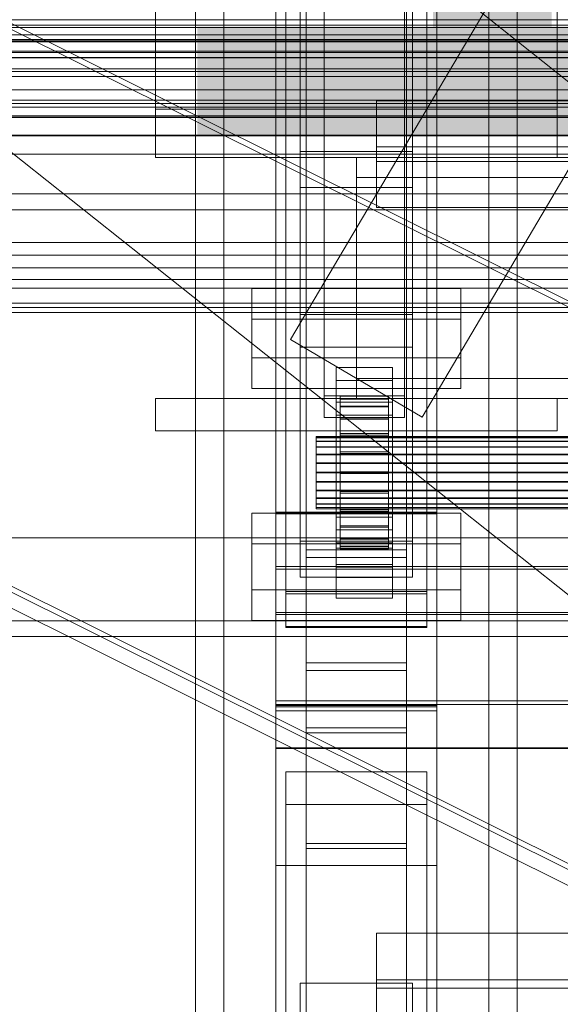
# Model space of a CAD drawing. Header units: millimetres. Extents: x -4738 to 65662, y -68080 to 6847.
# Tile 96 of 256: x -514 to -379, y -35416 to -35171. Entities that reach past the tile are written whole.
import ezdxf

# ---------------------------------------------------------------- set-up
doc = ezdxf.new("R2010")
doc.units = ezdxf.units.MM
for name, color, linetype, lineweight in [('COTAS_O', 1, 'Continuous', 0), ('COTAS_P', 1, 'Continuous', 0), ('frontal_briquetadora', 7, 'Continuous', 0), ('frontal_C01', 7, 'Continuous', 0), ('frontal_C02', 7, 'Continuous', 0), ('frontal_C03', 7, 'Continuous', 0), ('frontal_secador', 7, 'Continuous', 0)]:
    doc.layers.add(name, color=color, linetype=linetype, lineweight=lineweight)
doc.dimstyles.new('R19_100', dxfattribs={"dimtxt": 250, "dimasz": 150, "dimexe": 150, "dimexo": 80, "dimgap": 100, "dimtad": 1, "dimtih": 1, "dimtoh": 1, "dimdsep": 46, "dimcen": 0.09, "dimadec": 0, "dimazin": 0, "dimtfac": 1, "dimtdec": 4, "dimtofl": 0, "dimtmove": 0, "dimatfit": 3, "dimfxl": 1, "dimtolj": 1, "dimtzin": 0, "dimarcsym": 0})

# ---------------------------------------------------------------- blocks, each defined once
blk = doc.blocks.new('DIM_R30_46')
at = {"layer": 'COTAS_P'}
for p, q in [((-4100, -35030), (-4219.91, -35921.98)), ((140, -35600), (20.09, -36491.98)), ((-4219.91, -35921.98), (-4065.25, -35897.36)), ((20.09, -36491.98), (-4219.91, -35921.98)), ((-4219.91, -35921.98), (-4077.24, -35986.56)), ((20.09, -36491.98), (-122.58, -36427.39)), ((20.09, -36491.98), (-134.57, -36516.59))]:
    blk.add_line(p, q, dxfattribs=at)
blk.add_text('4278.14 P', height=250, rotation=172.3434, dxfattribs=at).set_placement((-2113.24, -36306.08))
blk = doc.blocks.new('DIM_R30_50')
at = {"layer": 'COTAS_O'}
for p, q in [((-1850, -34900), (-1850, -35600)), ((-150, -34900), (-150, -35600)), ((-1850, -35600), (-1700, -35555)), ((-150, -35600), (-300, -35555)), ((-150, -35600), (-1850, -35600)), ((-1850, -35600), (-1700, -35645)), ((-150, -35600), (-300, -35645))]:
    blk.add_line(p, q, dxfattribs=at)
blk.add_text('1700 O', height=250, rotation=180, dxfattribs=at).set_placement((-1000, -35700))
blk = doc.blocks.new('DIM_R30_54')
at = {"layer": 'COTAS_O'}
for p, q in [((-1480, -35300), (-1330, -35255)), ((490, -35300), (340, -35255)), ((-1480, -36000), (-1480, -35300)), ((-1480, -35300), (490, -35300)), ((-1480, -35300), (-1330, -35345)), ((490, -35300), (340, -35345)), ((490, -36000), (490, -35300))]:
    blk.add_line(p, q, dxfattribs=at)
blk.add_text('1970 O', height=250, dxfattribs=at).set_placement((-495, -35200))
blk = doc.blocks.new('DIM_R30_56')
at = {"layer": 'COTAS_O'}
for p, q in [((-1400, -35300), (-1250, -35255)), ((1400, -35300), (1250, -35255)), ((-1400, -36000), (-1400, -35300)), ((-1400, -35300), (1400, -35300)), ((-1400, -35300), (-1250, -35345)), ((1400, -35300), (1250, -35345)), ((1400, -36000), (1400, -35300))]:
    blk.add_line(p, q, dxfattribs=at)
blk.add_text('2800 O', height=250, dxfattribs=at).set_placement((0, -35200))

msp = doc.modelspace()

# ---------------------------------------------------------------- linework, layer by layer
at = {"layer": 'frontal_briquetadora'}
for p, q in [((-674.804, -34950), (340, -35756.525)), ((-720.639, -35041.307), (340, -35884.261))]:
    msp.add_line(p, q, dxfattribs=at)
at = {"layer": 'frontal_C01'}
for p, q in [((-470, -35975), (-470, -34599.343)), ((-463, -35975), (-463, -34599.343)), ((-397, -35975), (-397, -34599.343)), ((-390, -35975), (-390, -34599.343)), ((-442.5, -35304.951), (-442.5, -34702.151)), ((-417.5, -34702.151), (-417.5, -35304.951)), ((-442.5, -35331.131), (-442.5, -34728.332)), ((-417.5, -35331.131), (-417.5, -34728.332)), ((-450, -35293.967), (-450, -34970.428)), ((-410, -34970.428), (-410, -35293.967)), ((-450, -35342.115), (-450, -35018.576)), ((-410, -35342.115), (-410, -35018.576)), ((-450, -35343.06), (-450, -35019.521)), ((-410, -35019.521), (-410, -35343.06)), ((-447.5, -35313.997), (-447.5, -35034.736)), ((-412.5, -35034.736), (-412.5, -35313.997)), ((-447.5, -35322.085), (-447.5, -35042.824)), ((-412.5, -35322.085), (-412.5, -35042.824)), ((-450, -35381.578), (-450, -35058.04)), ((-410, -35381.578), (-410, -35058.04)), ((-438, -35264.72), (-438, -35116.199)), ((-418, -35116.199), (-418, -35264.72)), ((-438, -35121.592), (-438, -35270.113)), ((-418, -35270.113), (-418, -35121.592)), ((-444, -35244.457), (-444, -35148.266)), ((-416, -35148.266), (-416, -35244.457)), ((-444, -35156.354), (-444, -35252.546)), ((-416, -35252.546), (-416, -35156.354)), ((-480, -35193.382), (-480, -35165.384)), ((-480, -35205.382), (-480, -35165.384)), ((-380, -35165.384), (-380, -35193.382)), ((-380, -35165.384), (-380, -35205.382)), ((-380, -35193.382), (-480, -35193.382)), ((-480, -35193.382), (-480, -35205.382)), ((-380, -35205.382), (-380, -35193.382)), ((-480, -35205.382), (-380, -35205.382)), ((-430, -35205.382), (-430, -35210.382)), ((430, -35205.382), (-430, -35205.382)), ((430, -35210.382), (-430, -35210.382)), ((-430, -35210.382), (-430, -35260.382)), ((-456, -35255.203), (-456, -35237.948)), ((-456, -35237.948), (-404, -35237.948)), ((-456, -35245.651), (-456, -35237.948)), ((-404, -35237.948), (-404, -35255.203)), ((-404, -35237.948), (-404, -35245.651)), ((-416, -35244.457), (-444, -35244.457)), ((-444, -35244.457), (-444, -35252.546)), ((-416, -35252.546), (-416, -35244.457)), ((-404, -35245.651), (-456, -35245.651)), ((-456, -35245.651), (-456, -35262.907)), ((-404, -35262.907), (-404, -35245.651)), ((-444, -35252.546), (-416, -35252.546)), ((-404, -35255.203), (-456, -35255.203)), ((-456, -35255.203), (-456, -35262.907)), ((-404, -35262.907), (-404, -35255.203)), ((-435, -35260.868), (-435, -35257.633)), ((-435, -35257.633), (-421, -35257.633)), ((-435, -35298.078), (-435, -35257.633)), ((-421, -35257.633), (-421, -35260.868)), ((-421, -35257.633), (-421, -35298.078)), ((-421, -35260.868), (-435, -35260.868)), ((-435, -35260.868), (-435, -35301.313)), ((-430, -35260.382), (-430, -35265.382)), ((430, -35260.382), (-430, -35260.382)), ((-421, -35301.313), (-421, -35260.868)), ((-456, -35262.907), (-404, -35262.907)), ((-480, -35265.382), (-380, -35265.382)), ((-480, -35273.382), (-480, -35265.382)), ((-418, -35264.72), (-438, -35264.72)), ((-438, -35264.72), (-438, -35270.113)), ((-435, -35269.496), (-435, -35266.261)), ((-435, -35266.261), (-421, -35266.261)), ((-435, -35306.705), (-435, -35266.261)), ((-434, -35274.788), (-434, -35264.788)), ((-434, -35264.788), (-434, -35265.38)), ((-434, -35264.788), (-422, -35264.788)), ((-434, -35265.491), (-434, -35264.788)), ((-434, -35275.068), (-434, -35265.38)), ((-434, -35265.38), (-434, -35267.227)), ((-434, -35265.38), (-422, -35265.38)), ((-434, -35275.12), (-434, -35265.491)), ((-434, -35265.491), (-422, -35265.491)), ((-434, -35267.44), (-434, -35265.491)), ((430, -35265.382), (-430, -35265.382)), ((-422, -35265.38), (-422, -35264.788)), ((-422, -35264.788), (-422, -35274.788)), ((-422, -35264.788), (-422, -35265.491)), ((-422, -35267.227), (-422, -35265.38)), ((-422, -35265.38), (-422, -35275.068)), ((-422, -35265.491), (-422, -35275.12)), ((-422, -35265.491), (-422, -35267.44)), ((-421, -35266.261), (-421, -35269.496)), ((-421, -35266.261), (-421, -35306.705)), ((-418, -35270.113), (-418, -35264.72)), ((-380, -35273.382), (-380, -35265.382)), ((-434, -35275.943), (-434, -35267.227)), ((-434, -35267.227), (-434, -35270.202)), ((-434, -35267.227), (-422, -35267.227)), ((-434, -35276.044), (-434, -35267.44)), ((-434, -35267.44), (-422, -35267.44)), ((-434, -35270.503), (-434, -35267.44)), ((-422, -35270.202), (-422, -35267.227)), ((-422, -35267.227), (-422, -35275.943)), ((-422, -35267.44), (-422, -35276.044)), ((-422, -35267.44), (-422, -35270.503)), ((-438, -35270.113), (-418, -35270.113)), ((-421, -35269.496), (-435, -35269.496)), ((-435, -35269.496), (-435, -35309.941)), ((-434, -35277.352), (-434, -35270.202)), ((-434, -35270.202), (-434, -35274.103)), ((-434, -35270.202), (-422, -35270.202)), ((-434, -35277.495), (-434, -35270.503)), ((-434, -35270.503), (-422, -35270.503)), ((-434, -35274.472), (-434, -35270.503)), ((-422, -35274.103), (-422, -35270.202)), ((-422, -35270.202), (-422, -35277.352)), ((-422, -35270.503), (-422, -35277.495)), ((-422, -35270.503), (-422, -35274.472)), ((-421, -35309.941), (-421, -35269.496)), ((-480, -35273.382), (-380, -35273.382)), ((-470, -35273.382), (-463, -35273.382)), ((-470, -35975), (-470, -35273.382)), ((-463, -35975), (-463, -35273.382)), ((-463, -35273.382), (-397, -35273.382)), ((-434, -35279.2), (-434, -35274.103)), ((-434, -35274.103), (-434, -35278.664)), ((-434, -35274.103), (-422, -35274.103)), ((-422, -35278.664), (-422, -35274.103)), ((-422, -35274.103), (-422, -35279.2)), ((-397, -35273.382), (-390, -35273.382)), ((-397, -35975), (-397, -35273.382)), ((-390, -35975), (-390, -35273.382)), ((-440, -35275.12), (-440, -35274.788)), ((-440, -35274.788), (-440, -35275.068)), ((-440, -35274.788), (440, -35274.788)), ((-440, -35275.068), (-440, -35275.943)), ((-440, -35275.068), (440, -35275.068)), ((-440, -35276.044), (-440, -35275.12)), ((-440, -35275.12), (440, -35275.12)), ((-440, -35275.943), (-440, -35277.352)), ((-440, -35275.943), (440, -35275.943)), ((-440, -35277.495), (-440, -35276.044)), ((-440, -35276.044), (440, -35276.044)), ((-434, -35279.374), (-434, -35274.472)), ((-434, -35274.472), (-422, -35274.472)), ((-434, -35279.075), (-434, -35274.472)), ((-434, -35275.068), (-434, -35274.788)), ((-422, -35274.788), (-434, -35274.788)), ((-434, -35274.788), (-434, -35275.12)), ((-434, -35275.943), (-434, -35275.068)), ((-422, -35275.068), (-434, -35275.068)), ((-422, -35275.12), (-434, -35275.12)), ((-434, -35275.12), (-434, -35276.044)), ((-434, -35277.352), (-434, -35275.943)), ((-422, -35275.943), (-434, -35275.943)), ((-422, -35276.044), (-434, -35276.044)), ((-434, -35276.044), (-434, -35277.495)), ((-422, -35274.472), (-422, -35279.374)), ((-422, -35274.472), (-422, -35279.075)), ((-422, -35274.788), (-422, -35275.068)), ((-422, -35275.12), (-422, -35274.788)), ((-422, -35275.068), (-422, -35275.943)), ((-422, -35276.044), (-422, -35275.12)), ((-422, -35275.943), (-422, -35277.352)), ((-422, -35277.495), (-422, -35276.044)), ((-440, -35277.352), (-440, -35279.2)), ((-440, -35277.352), (440, -35277.352)), ((-440, -35279.374), (-440, -35277.495)), ((-440, -35277.495), (440, -35277.495)), ((-440, -35279.2), (-440, -35281.36)), ((-440, -35279.2), (440, -35279.2)), ((-434, -35279.2), (-434, -35277.352)), ((-422, -35277.352), (-434, -35277.352)), ((-422, -35277.495), (-434, -35277.495)), ((-434, -35277.495), (-434, -35279.374)), ((-434, -35278.664), (-434, -35281.36)), ((-422, -35278.664), (-434, -35278.664)), ((-434, -35278.664), (-434, -35283.574)), ((-434, -35281.555), (-434, -35279.075)), ((-434, -35279.075), (-422, -35279.075)), ((-434, -35284), (-434, -35279.075)), ((-434, -35281.36), (-434, -35279.2)), ((-422, -35279.2), (-434, -35279.2)), ((-422, -35277.352), (-422, -35279.2)), ((-422, -35279.374), (-422, -35277.495)), ((-422, -35281.36), (-422, -35278.664)), ((-422, -35283.574), (-422, -35278.664)), ((-422, -35279.075), (-422, -35281.555)), ((-422, -35279.075), (-422, -35284)), ((-422, -35279.2), (-422, -35281.36)), ((-440, -35281.555), (-440, -35279.374)), ((-440, -35279.374), (440, -35279.374)), ((-440, -35281.36), (-440, -35283.686)), ((440, -35281.36), (-440, -35281.36)), ((-440, -35283.888), (-440, -35281.555)), ((-440, -35281.555), (440, -35281.555)), ((-422, -35279.374), (-434, -35279.374)), ((-434, -35279.374), (-434, -35281.555)), ((-434, -35281.36), (-422, -35281.36)), ((-434, -35283.686), (-434, -35281.36)), ((-422, -35281.555), (-434, -35281.555)), ((-434, -35281.555), (-434, -35283.888)), ((-422, -35281.555), (-422, -35279.374)), ((-422, -35281.36), (-422, -35283.686)), ((-422, -35283.888), (-422, -35281.555)), ((-440, -35283.686), (-440, -35286.019)), ((-440, -35283.686), (440, -35283.686)), ((-440, -35286.213), (-440, -35283.888)), ((-440, -35283.888), (440, -35283.888)), ((-434, -35283.686), (-434, -35283.574)), ((-434, -35283.574), (-434, -35288.499)), ((-434, -35283.574), (-422, -35283.574)), ((-434, -35286.019), (-434, -35283.686)), ((-422, -35283.686), (-434, -35283.686)), ((-434, -35283.888), (-434, -35284)), ((-422, -35283.888), (-434, -35283.888)), ((-434, -35283.888), (-434, -35286.213)), ((-434, -35284), (-422, -35284)), ((-434, -35288.91), (-434, -35284)), ((-422, -35288.499), (-422, -35283.574)), ((-422, -35283.574), (-422, -35283.686)), ((-422, -35283.686), (-422, -35286.019)), ((-422, -35284), (-422, -35283.888)), ((-422, -35286.213), (-422, -35283.888)), ((-422, -35284), (-422, -35288.91)), ((-440, -35286.019), (-440, -35288.199)), ((-440, -35286.019), (440, -35286.019)), ((-440, -35288.374), (-440, -35286.213)), ((-440, -35286.213), (440, -35286.213)), ((-434, -35288.199), (-434, -35286.019)), ((-434, -35286.019), (-434, -35288.499)), ((-422, -35286.019), (-434, -35286.019)), ((-434, -35286.213), (-434, -35288.91)), ((-422, -35286.213), (-434, -35286.213)), ((-434, -35286.213), (-434, -35288.374)), ((-422, -35288.499), (-422, -35286.019)), ((-422, -35286.019), (-422, -35288.199)), ((-422, -35288.91), (-422, -35286.213)), ((-422, -35288.374), (-422, -35286.213)), ((-440, -35288.199), (-440, -35290.079)), ((-440, -35288.199), (440, -35288.199)), ((-440, -35290.222), (-440, -35288.374)), ((-440, -35288.374), (440, -35288.374)), ((-434, -35290.079), (-434, -35288.199)), ((-434, -35288.199), (-434, -35293.102)), ((-422, -35288.199), (-434, -35288.199)), ((-434, -35288.374), (-434, -35293.471)), ((-422, -35288.374), (-434, -35288.374)), ((-434, -35288.374), (-434, -35290.222)), ((-434, -35288.499), (-434, -35293.102)), ((-434, -35288.499), (-422, -35288.499)), ((-434, -35288.91), (-422, -35288.91)), ((-434, -35293.471), (-434, -35288.91)), ((-422, -35293.102), (-422, -35288.199)), ((-422, -35288.199), (-422, -35290.079)), ((-422, -35293.471), (-422, -35288.374)), ((-422, -35290.222), (-422, -35288.374)), ((-422, -35293.102), (-422, -35288.499)), ((-422, -35288.91), (-422, -35293.471)), ((-440, -35290.079), (-440, -35291.53)), ((-440, -35290.079), (440, -35290.079)), ((-440, -35291.631), (-440, -35290.222)), ((-440, -35290.222), (440, -35290.222)), ((-434, -35291.53), (-434, -35290.079)), ((-434, -35290.079), (-434, -35297.071)), ((-422, -35290.079), (-434, -35290.079)), ((-434, -35290.222), (-434, -35297.372)), ((-422, -35290.222), (-434, -35290.222)), ((-434, -35290.222), (-434, -35291.631)), ((-422, -35297.071), (-422, -35290.079)), ((-422, -35290.079), (-422, -35291.53)), ((-422, -35297.372), (-422, -35290.222)), ((-422, -35291.631), (-422, -35290.222)), ((-440, -35291.53), (-440, -35292.454)), ((-440, -35291.53), (440, -35291.53)), ((-440, -35292.506), (-440, -35291.631)), ((-440, -35291.631), (440, -35291.631)), ((-440, -35292.454), (-440, -35292.786)), ((-440, -35292.454), (440, -35292.454)), ((-440, -35292.786), (-440, -35292.506)), ((-440, -35292.506), (440, -35292.506)), ((-440, -35292.786), (440, -35292.786)), ((-434, -35292.454), (-434, -35291.53)), ((-434, -35291.53), (-434, -35300.134)), ((-422, -35291.53), (-434, -35291.53)), ((-434, -35291.631), (-434, -35300.347)), ((-422, -35291.631), (-434, -35291.631)), ((-434, -35291.631), (-434, -35292.506)), ((-434, -35292.786), (-434, -35292.454)), ((-434, -35292.454), (-434, -35302.083)), ((-422, -35292.454), (-434, -35292.454)), ((-434, -35292.506), (-434, -35302.193)), ((-422, -35292.506), (-434, -35292.506)), ((-434, -35292.506), (-434, -35292.786)), ((-434, -35292.786), (-434, -35302.786)), ((-422, -35292.786), (-434, -35292.786)), ((-434, -35293.102), (-434, -35297.071)), ((-434, -35293.102), (-422, -35293.102)), ((-434, -35293.471), (-422, -35293.471)), ((-434, -35297.372), (-434, -35293.471)), ((-422, -35300.134), (-422, -35291.53)), ((-422, -35291.53), (-422, -35292.454)), ((-422, -35300.347), (-422, -35291.631)), ((-422, -35292.506), (-422, -35291.631)), ((-422, -35302.083), (-422, -35292.454)), ((-422, -35292.454), (-422, -35292.786)), ((-422, -35302.193), (-422, -35292.506)), ((-422, -35292.786), (-422, -35292.506)), ((-422, -35302.786), (-422, -35292.786)), ((-422, -35297.071), (-422, -35293.102)), ((-422, -35293.471), (-422, -35297.372)), ((-410, -35293.967), (-450, -35293.967)), ((-450, -35293.967), (-450, -35342.115)), ((-450, -35617.505), (-450, -35293.967)), ((-435, -35307.322), (-435, -35294.919)), ((-435, -35294.919), (-421, -35294.919)), ((-435, -35302.623), (-435, -35294.919)), ((-421, -35294.919), (-421, -35307.322)), ((-421, -35294.919), (-421, -35302.623)), ((-410, -35342.115), (-410, -35293.967)), ((-410, -35293.967), (-410, -35617.505)), ((-421, -35298.078), (-435, -35298.078)), ((-435, -35298.078), (-435, -35301.313)), ((-434, -35297.071), (-434, -35300.134)), ((-434, -35297.071), (-422, -35297.071)), ((-434, -35297.372), (-422, -35297.372)), ((-434, -35300.347), (-434, -35297.372)), ((-422, -35300.134), (-422, -35297.071)), ((-422, -35297.372), (-422, -35300.347)), ((-421, -35301.313), (-421, -35298.078)), ((-434, -35300.134), (-434, -35302.083)), ((-434, -35300.134), (-422, -35300.134)), ((-434, -35300.347), (-422, -35300.347)), ((-434, -35302.193), (-434, -35300.347)), ((-422, -35302.083), (-422, -35300.134)), ((-422, -35300.347), (-422, -35302.193)), ((-417.5, -35303.051), (-442.5, -35303.051)), ((-442.5, -35303.051), (-442.5, -35333.031)), ((-442.5, -35347.329), (-442.5, -35303.051)), ((-435, -35301.313), (-421, -35301.313)), ((-421, -35302.623), (-435, -35302.623)), ((-435, -35302.623), (-435, -35315.025)), ((-434, -35302.083), (-434, -35302.786)), ((-434, -35302.083), (-422, -35302.083)), ((-434, -35302.193), (-422, -35302.193)), ((-434, -35302.786), (-434, -35302.193)), ((-434, -35302.786), (-422, -35302.786)), ((-422, -35302.786), (-422, -35302.083)), ((-422, -35302.193), (-422, -35302.786)), ((-421, -35315.025), (-421, -35302.623)), ((-417.5, -35333.031), (-417.5, -35303.051)), ((-417.5, -35303.051), (-417.5, -35347.329)), ((-442.5, -35331.131), (-442.5, -35304.951)), ((-442.5, -35304.951), (-417.5, -35304.951)), ((-417.5, -35304.951), (-417.5, -35331.131)), ((-450, -35318.618), (-450, -35307.834)), ((-450, -35307.834), (450, -35307.834)), ((-450, -35341.538), (-450, -35307.834)), ((-421, -35306.705), (-435, -35306.705)), ((-435, -35306.705), (-435, -35309.941)), ((-421, -35307.322), (-435, -35307.322)), ((-435, -35307.322), (-435, -35315.025)), ((-421, -35309.941), (-421, -35306.705)), ((-421, -35315.025), (-421, -35307.322)), ((-435, -35309.941), (-421, -35309.941)), ((-412.5, -35313.997), (-447.5, -35313.997)), ((-447.5, -35313.997), (-447.5, -35322.085)), ((-435, -35315.025), (-421, -35315.025)), ((-412.5, -35322.085), (-412.5, -35313.997)), ((450, -35318.618), (-450, -35318.618)), ((-450, -35318.618), (-450, -35352.322)), ((-447.5, -35322.085), (-412.5, -35322.085)), ((-417.5, -35331.131), (-442.5, -35331.131)), ((-442.5, -35333.031), (-417.5, -35333.031)), ((-442.5, -35377.309), (-442.5, -35333.031)), ((-417.5, -35377.309), (-417.5, -35333.031)), ((450, -35341.538), (-450, -35341.538)), ((-450, -35341.538), (-450, -35352.322)), ((-450, -35342.115), (-410, -35342.115)), ((-450, -35665.654), (-450, -35342.115)), ((-410, -35665.654), (-410, -35342.115)), ((-410, -35343.06), (-450, -35343.06)), ((-450, -35343.06), (-450, -35381.578)), ((-450, -35666.598), (-450, -35343.06)), ((-410, -35381.578), (-410, -35343.06)), ((-410, -35343.06), (-410, -35666.598)), ((-442.5, -35377.309), (-442.5, -35347.329)), ((-442.5, -35347.329), (-417.5, -35347.329)), ((-417.5, -35347.329), (-417.5, -35377.309)), ((-417.5, -35348.555), (-442.5, -35348.555)), ((-442.5, -35348.555), (-442.5, -35376.083)), ((-442.5, -35830.021), (-442.5, -35348.555)), ((-417.5, -35376.083), (-417.5, -35348.555)), ((-417.5, -35348.555), (-417.5, -35830.021)), ((-450, -35352.322), (450, -35352.322)), ((-447.5, -35366.363), (-447.5, -35358.275)), ((-447.5, -35358.275), (-412.5, -35358.275)), ((-447.5, -35637.535), (-447.5, -35358.275)), ((-412.5, -35358.275), (-412.5, -35366.363)), ((-412.5, -35358.275), (-412.5, -35637.535)), ((-412.5, -35366.363), (-447.5, -35366.363)), ((-447.5, -35645.624), (-447.5, -35366.363)), ((-412.5, -35645.624), (-412.5, -35366.363)), ((-442.5, -35376.083), (-417.5, -35376.083)), ((-442.5, -35857.548), (-442.5, -35376.083)), ((-417.5, -35857.548), (-417.5, -35376.083)), ((-417.5, -35377.309), (-442.5, -35377.309)), ((-450, -35381.578), (-410, -35381.578)), ((-450, -35705.117), (-450, -35381.578)), ((-410, -35705.117), (-410, -35381.578)), ((-425, -35412.142), (-425, -35398.445)), ((-425, -35398.445), (425, -35398.445)), ((-425, -35410.001), (-425, -35398.445)), ((-444, -35418.968), (-444, -35410.879)), ((-444, -35410.879), (-416, -35410.879)), ((-444, -35508.68), (-444, -35410.879)), ((425, -35410.001), (-425, -35410.001)), ((-425, -35410.001), (-425, -35423.698)), ((-416, -35410.879), (-416, -35418.968)), ((-416, -35410.879), (-416, -35508.68)), ((425, -35412.142), (-425, -35412.142)), ((-425, -35412.142), (-425, -35423.698))]:
    msp.add_line(p, q, dxfattribs=at)
at = {"layer": 'frontal_C02'}
for p, q in [((-470, -35975), (-470, -33530.372)), ((-463, -35975), (-463, -33530.372)), ((-397, -35975), (-397, -33530.372)), ((-390, -35975), (-390, -33530.372)), ((-470, -35975), (-470, -34035.57)), ((-463, -35975), (-463, -34035.57)), ((-397, -35975), (-397, -34035.57)), ((-390, -35975), (-390, -34035.57)), ((-446.358, -35250.643), (-186.358, -34810.643)), ((-413.642, -35269.975), (-153.642, -34829.975)), ((-470, -35975), (-470, -34840.309)), ((-463, -35975), (-463, -34840.309)), ((-397, -35975), (-397, -34840.309)), ((-390, -35975), (-390, -34840.309)), ((-450, -35294.027), (-450, -34936.365)), ((-410, -34936.365), (-410, -35294.027)), ((-450, -35341.755), (-450, -34984.093)), ((-410, -35341.755), (-410, -34984.093)), ((-450, -35475.098), (-450, -35117.436)), ((-410, -35117.436), (-410, -35475.098)), ((-442.5, -35598.77), (-442.5, -35122.744)), ((-417.5, -35122.744), (-417.5, -35598.77)), ((-447.5, -35313.42), (-447.5, -35132.056)), ((-412.5, -35132.056), (-412.5, -35313.42)), ((-447.5, -35322.362), (-447.5, -35140.997)), ((-412.5, -35322.362), (-412.5, -35140.997)), ((-442.5, -35626.336), (-442.5, -35150.31)), ((-417.5, -35626.336), (-417.5, -35150.31)), ((-450, -35513.28), (-450, -35155.618)), ((-410, -35513.28), (-410, -35155.618)), ((-425, -35206.404), (-425, -35191.263)), ((-425, -35191.263), (425, -35191.263)), ((-425, -35202.717), (-425, -35191.263)), ((425, -35202.717), (-425, -35202.717)), ((-425, -35202.717), (-425, -35217.858)), ((-444, -35212.849), (-444, -35203.908)), ((-444, -35203.908), (-416, -35203.908)), ((-444, -35300.854), (-444, -35203.908)), ((-416, -35203.908), (-416, -35212.849)), ((-416, -35203.908), (-416, -35300.854)), ((425, -35206.404), (-425, -35206.404)), ((-425, -35206.404), (-425, -35217.858)), ((-416, -35212.849), (-444, -35212.849)), ((-444, -35212.849), (-444, -35309.796)), ((-416, -35309.796), (-416, -35212.849)), ((-425, -35217.858), (425, -35217.858)), ((-446.358, -35250.643), (-413.642, -35269.975)), ((-456, -35312.954), (-456, -35293.878)), ((-456, -35293.878), (-404, -35293.878)), ((-456, -35301.515), (-456, -35293.878)), ((-410, -35293.654), (-450, -35293.654)), ((-450, -35293.654), (-450, -35342.128)), ((-450, -35588.316), (-450, -35293.654)), ((-410, -35342.128), (-410, -35293.654)), ((-410, -35293.654), (-410, -35588.316)), ((-404, -35293.878), (-404, -35312.954)), ((-404, -35293.878), (-404, -35301.515)), ((-450, -35341.755), (-450, -35294.027)), ((-450, -35294.027), (-410, -35294.027)), ((-410, -35294.027), (-410, -35341.755)), ((-416, -35300.854), (-444, -35300.854)), ((-444, -35300.854), (-444, -35309.796)), ((-416, -35309.796), (-416, -35300.854)), ((-404, -35301.515), (-456, -35301.515)), ((-456, -35301.515), (-456, -35320.59)), ((-404, -35320.59), (-404, -35301.515)), ((-450, -35319.079), (-450, -35307.157)), ((-450, -35307.157), (450, -35307.157)), ((-450, -35340.567), (-450, -35307.157)), ((-444, -35309.796), (-416, -35309.796)), ((-404, -35312.954), (-456, -35312.954)), ((-456, -35312.954), (-456, -35320.59)), ((-412.5, -35313.42), (-447.5, -35313.42)), ((-447.5, -35313.42), (-447.5, -35322.362)), ((-412.5, -35322.362), (-412.5, -35313.42)), ((-404, -35320.59), (-404, -35312.954)), ((-456, -35320.59), (-404, -35320.59)), ((450, -35319.079), (-450, -35319.079)), ((-450, -35319.079), (-450, -35352.489)), ((-447.5, -35322.362), (-412.5, -35322.362)), ((450, -35340.567), (-450, -35340.567)), ((-450, -35340.567), (-450, -35352.489)), ((-410, -35341.755), (-450, -35341.755)), ((-450, -35342.128), (-410, -35342.128)), ((-450, -35636.79), (-450, -35342.128)), ((-410, -35636.79), (-410, -35342.128)), ((-450, -35352.489), (450, -35352.489))]:
    msp.add_line(p, q, dxfattribs=at)
at = {"layer": 'frontal_C03'}
for p, q in [((1250, -35171.11), (-1250, -35171.11)), ((1496, -35172.402), (-1496, -35172.402)), ((1496, -35172.994), (-1496, -35172.994)), ((1496, -35176.05), (-1496, -35176.05)), ((1250, -35174.883), (-1250, -35174.883)), ((1496, -35176.552), (-1496, -35176.552)), ((1250, -35176.362), (-1250, -35176.362)), ((1496, -35178.891), (-1496, -35178.891)), ((1496, -35179.226), (-1496, -35179.226)), ((1496, -35180.492), (-1496, -35180.492)), ((1496, -35180.61), (-1496, -35180.61)), ((1250, -35183.337), (-1250, -35183.337)), ((1250, -35184.004), (-1250, -35184.004)), ((1250, -35185.257), (-1250, -35185.257)), ((1250, -35188.575), (-1250, -35188.575)), ((-1415, -35192.849), (1415, -35192.849)), ((1250, -35191.106), (-1250, -35191.106)), ((1250, -35191.944), (-1250, -35191.944)), ((1250, -35195.109), (-1250, -35195.109)), ((1250, -35195.403), (-1250, -35195.403)), ((1250, -35199.843), (-1250, -35199.843)), ((1250, -35204.557), (-1250, -35204.557)), ((1250, -35214.434), (-1250, -35214.434)), ((1250, -35218.442), (-1250, -35218.442)), ((1250, -35226.548), (-1250, -35226.548)), ((1250, -35229.697), (-1250, -35229.697)), ((-1415, -35232.849), (1415, -35232.849)), ((1250, -35235.72), (-1250, -35235.72)), ((1250, -35237.89), (-1250, -35237.89)), ((1250, -35241.599), (-1250, -35241.599)), ((1250, -35242.705), (-1250, -35242.705)), ((1250, -35243.957), (-1250, -35243.957)), ((-1496, -35320.73), (1496, -35320.73)), ((1496, -35324.628), (-1496, -35324.628))]:
    msp.add_line(p, q, dxfattribs=at)
at = {"layer": 'frontal_secador'}
for p, q in [((-200, -35331), (-1245, -34810)), ((-1242, -34810), (-197, -35331)), ((-1245, -34950), (-200, -35471)), ((-197, -35471), (-1242, -34950)), ((-200, -35475), (-1245, -34954)), ((-1250, -35195), (1250, -35195)), ((-1250, -35200), (1250, -35200))]:
    msp.add_line(p, q, dxfattribs=at)

# ---------------------------------------------------------------- dimensions: what is measured, and where the dimension line sits
at = {"layer": 'COTAS_O'}
for p1, p2, picture, middle in [((-150, -34900), (-1850, -34900), 'DIM_R30_50', (-1000, -35600)), ((-1480, -36000), (490, -36000), 'DIM_R30_54', (-495, -35300)), ((-1400, -36000), (1400, -36000), 'DIM_R30_56', (0, -35300))]:
    dim = msp.add_aligned_dim(p1=p1, p2=p2, distance=700, text='<> O', dimstyle='R19_100', dxfattribs=at)
    dim.commit()
    dim.dimension.update_dxf_attribs({"geometry": picture, "text_midpoint": middle})
at = {"layer": 'COTAS_P'}
dim = msp.add_aligned_dim(p1=(140, -35600), p2=(-4100, -35030), distance=900, text='<> P', dimstyle='R19_100', dxfattribs=at)
dim.commit()
dim.dimension.update_dxf_attribs({"geometry": 'DIM_R30_46', "text_midpoint": (-2099.912, -36206.976)})

doc.saveas('drawing.dxf')
